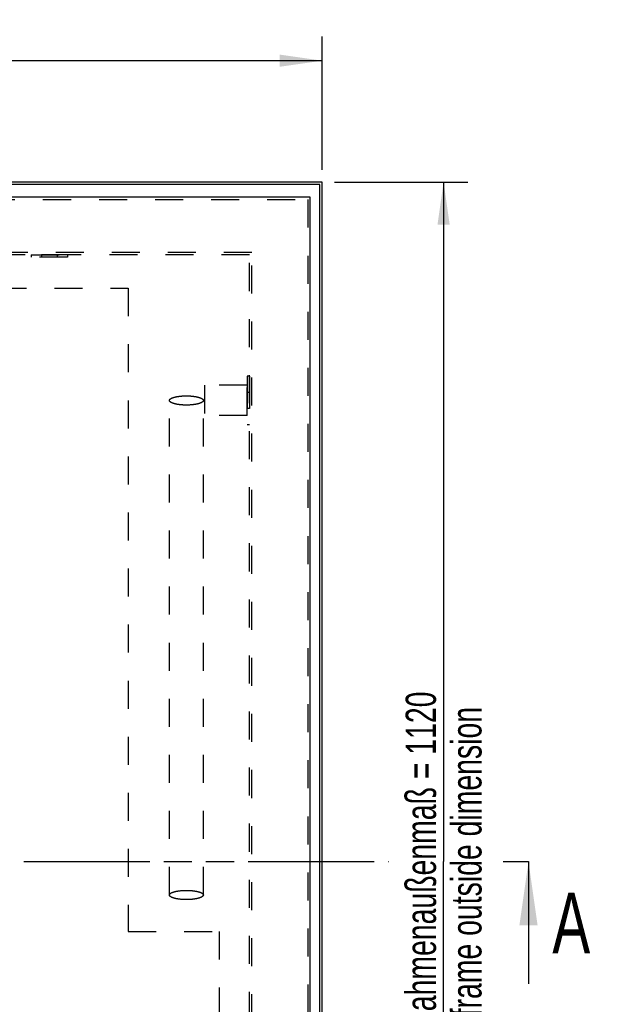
# Model space of a CAD drawing. Header units: millimetres. Extents: x 0 to 4200, y 0 to 2970.
# Tile 4 of 14: x 1471 to 1951, y 776 to 1587. Entities that reach past the tile are written whole.
import ezdxf

# ---------------------------------------------------------------- set-up
doc = ezdxf.new("R2010")
doc.units = ezdxf.units.MM
doc.header["$LTSCALE"] = 231
doc.linetypes.add('HIDDEN', pattern=[0.2, 0.1, -0.1])
doc.linetypes.add('PHANTOM', pattern=[0.8, 0.45, -0.05, 0.1, -0.05, 0.1, -0.05])
doc.layers.get('0').update_dxf_attribs({"linetype": 'CONTINUOUS'})
for name, color, linetype in [('005_AXIS', 7, 'CONTINUOUS'), ('050_DIMENSIONING', 7, 'CONTINUOUS'), ('DEFAULT_2', 8, 'HIDDEN'), ('HATCHING_BL0', 7, 'CONTINUOUS')]:
    doc.layers.add(name, color=color, linetype=linetype)
doc.styles.get("Standard").update_dxf_attribs({"font": 'txt', "width": 0.7})
doc.dimstyles.new('DIMSTYLE_2', dxfattribs={"dimtxt": 25, "dimasz": 35, "dimexe": 2, "dimexo": 1, "dimtad": 1, "dimdec": 1, "dimtxsty": 'Standard', "dimblk": '_FILLED', "dimblk1": '_FILLED', "dimblk2": '_FILLED', "dimcen": 0.09, "dimazin": 2, "dimtp": 1.2, "dimtm": 1.2, "dimtfac": 1, "dimtdec": 1, "dimtofl": 0, "dimtmove": 0, "dimatfit": 3, "dimldrblk": '_FILLED', "dimfxl": 1, "dimtolj": 1, "dimarcsym": 0})
doc.dimstyles.get("Standard").update_dxf_attribs({"dimtxt": 25, "dimasz": 35, "dimexe": 2, "dimexo": 1, "dimtad": 1, "dimtxsty": 'Standard', "dimblk": '_FILLED', "dimblk1": '_FILLED', "dimblk2": '_FILLED', "dimcen": 0.09, "dimazin": 2, "dimtol": 1, "dimtp": 0.01, "dimtm": 0.01, "dimtfac": 1, "dimtofl": 0, "dimtmove": 0, "dimatfit": 3, "dimldrblk": '_FILLED', "dimfxl": 1, "dimtolj": 1, "dimarcsym": 0})

# ---------------------------------------------------------------- blocks, each defined once
blk = doc.blocks.new('_FILLED')
at = {"color": 0, "linetype": 'ByBlock'}
blk.add_solid([(0, 0), (-1, 0.143), (-1, -0.143)], dxfattribs=at)
blk = doc.blocks.new('*D3')
at = {"layer": '050_DIMENSIONING', "color": 2, "linetype": 'Continuous', "transparency": 16777216}
for p, q in [((600.12, 1463.5), (600.12, 1573.5)), ((1720.12, 1463.5), (1720.12, 1573.5)), ((600.12, 1553.5), (1160.12, 1553.5)), ((1720.12, 1553.5), (1160.12, 1553.5))]:
    blk.add_line(p, q, dxfattribs=at)
at = {"layer": '050_DIMENSIONING', "color": 2, "linetype": 'Continuous', "transparency": 16777216, "xscale": 35, "yscale": 35, "zscale": 35, "rotation": 180}
blk.add_blockref('_FILLED', (600.12, 1553.5), dxfattribs=at)
at = {"layer": '050_DIMENSIONING', "color": 2, "linetype": 'Continuous', "transparency": 16777216, "xscale": 35, "yscale": 35, "zscale": 35}
blk.add_blockref('_FILLED', (1720.12, 1553.5), dxfattribs=at)
at = {"layer": '050_DIMENSIONING', "color": 2, "linetype": 'Continuous', "transparency": 16777216, "insert": (1160.12, 1584.75), "char_height": 25, "width": 602.6786, "attachment_point": 2, "line_spacing_factor": 0.9}
blk.add_mtext('Rahmenaußenmaß = 1120\\Pframe outside dimension', dxfattribs=at)
blk = doc.blocks.new('*D4')
at = {"layer": '050_DIMENSIONING', "color": 2, "linetype": 'Continuous', "transparency": 16777216}
for p, q in [((1730.12, 1453.5), (1840.12, 1453.5)), ((1820.12, 1453.5), (1820.12, 893.5)), ((1820.12, 333.5), (1820.12, 893.5)), ((1730.12, 333.5), (1840.12, 333.5))]:
    blk.add_line(p, q, dxfattribs=at)
at = {"layer": '050_DIMENSIONING', "color": 2, "linetype": 'Continuous', "transparency": 16777216, "xscale": 35, "yscale": 35, "zscale": 35}
for p, rotation in [((1820.12, 1453.5), 90), ((1820.12, 333.5), 270)]:
    blk.add_blockref('_FILLED', p, dxfattribs=dict(at, rotation=rotation))
at = {"layer": '050_DIMENSIONING', "color": 2, "linetype": 'Continuous', "transparency": 16777216, "insert": (1788.87, 893.5), "char_height": 25, "width": 602.6786, "attachment_point": 2, "rotation": 90, "line_spacing_factor": 0.9}
blk.add_mtext('Rahmenaußenmaß = 1120\\Pframe outside dimension', dxfattribs=at)
blk = doc.blocks.new('XSEC_FILLED')
at = {"color": 0, "linetype": 'ByBlock'}
blk.add_solid([(0, 0), (-1, 0.143), (-1, -0.143)], dxfattribs=at)
blk = doc.blocks.new('HATCHING_BL0', base_point=(1195.12, 843.2))
at = {"layer": 'HATCHING_BL0', "color": 7, "linetype": 'PHANTOM'}
for p, q in [((550.12, 893.5), (1774.75, 893.5)), ((1869.24, 893.5), (1890.12, 893.5))]:
    blk.add_line(p, q, dxfattribs=at)
at = {"layer": 'HATCHING_BL0', "color": 7, "linetype": 'Continuous', "insert": (1909.76, 867.91), "char_height": 50, "width": 64.2857, "attachment_point": 1, "line_spacing_factor": 0.9}
blk.add_mtext('A', dxfattribs=at)
at = {"layer": 'HATCHING_BL0', "color": 7, "linetype": 'Continuous'}
blk.add_leader([(1890.12, 893.5), (1890.12, 792.91)], dimstyle='Standard', override={"dimasz": 52.5, "dimtad": 0, "dimldrblk": 'XSEC_FILLED'}, dxfattribs=at)

msp = doc.modelspace()

# ---------------------------------------------------------------- linework, layer by layer
at = {"color": 7, "linetype": 'Continuous'}
for p, q in [((1720.12, 1453.501), (600.12, 1453.501)), ((1720.12, 333.501), (1720.12, 1453.501)), ((1718.12, 1451.501), (602.12, 1451.501)), ((1718.12, 335.501), (1718.12, 1451.501)), ((1710.12, 1441.001), (610.12, 1441.001)), ((1710.12, 341.001), (1710.12, 1441.001))]:
    msp.add_line(p, q, dxfattribs=at)
at = {"layer": '005_AXIS', "color": 8, "linetype": 'HIDDEN'}
for p, q in [((1480.12, 1393.501), (1510.12, 1393.501)), ((1480.12, 1393.501), (1480.12, 1391.501)), ((1510.12, 1391.501), (1480.12, 1391.501)), ((1488.62, 1393.501), (1488.62, 1391.501)), ((1501.62, 1393.501), (1488.62, 1393.501)), ((1501.62, 1391.501), (1488.62, 1391.501)), ((1501.62, 1393.501), (1501.62, 1391.501)), ((1510.12, 1393.501), (1510.12, 1391.501)), ((1660.12, 1293.501), (1658.12, 1293.501)), ((1658.12, 1293.501), (1658.12, 1253.501)), ((1660.12, 1293.501), (1660.12, 1253.501)), ((1658.12, 1286.001), (1623.12, 1286.001)), ((1623.12, 1286.001), (1623.12, 1261.001)), ((1658.12, 1261.001), (1658.12, 1286.001)), ((1660.12, 1280.001), (1658.12, 1280.001)), ((1658.12, 1280.001), (1658.12, 1267.001)), ((1660.12, 1280.001), (1660.12, 1267.001)), ((1660.12, 1267.001), (1658.12, 1267.001)), ((1658.12, 1261.001), (1623.12, 1261.001)), ((1660.12, 1253.501), (1658.12, 1253.501))]:
    msp.add_line(p, q, dxfattribs=at)
at = {"layer": 'DEFAULT_2', "color": 8, "linetype": 'HIDDEN'}
for p, q in [((612.12, 1439.001), (1708.12, 1439.001)), ((1708.12, 1439.001), (1708.12, 343.001)), ((1662.12, 1395.501), (1255.152, 1395.501)), ((1660.12, 1393.501), (1256.19, 1393.501)), ((1660.12, 393.501), (1660.12, 1393.501)), ((1662.12, 391.501), (1662.12, 1395.501)), ((760.12, 1366.001), (1560.12, 1366.001)), ((1560.12, 1366.001), (1560.12, 836.001)), ((1594.12, 866.001), (1594.12, 1273.501)), ((1622.12, 866.001), (1622.12, 1273.501)), ((1560.12, 836.001), (1635.12, 836.001)), ((1635.12, 836.001), (1635.12, 415.901))]:
    msp.add_line(p, q, dxfattribs=at)
for points, knots in [([(1594.12, 1273.501), (1594.12, 1273.628), (1594.172, 1273.896), (1594.389, 1274.274), (1594.735, 1274.637), (1595.414, 1275.139), (1596.586, 1275.697), (1598.322, 1276.25), (1600.427, 1276.707), (1603.724, 1277.174), (1606.332, 1277.304), (1608.12, 1277.304)], [0, 0, 0, 0, 0.025012, 0.0527861, 0.0853037, 0.1236782, 0.2195118, 0.3406229, 0.4841624, 0.6456785, 1, 1, 1, 1]), ([(1608.12, 1277.304), (1609.909, 1277.304), (1612.516, 1277.174), (1615.813, 1276.707), (1617.919, 1276.25), (1619.654, 1275.697), (1620.826, 1275.139), (1621.505, 1274.637), (1621.851, 1274.274), (1622.069, 1273.896), (1622.12, 1273.628), (1622.12, 1273.501)], [0, 0, 0, 0, 0.3543215, 0.5158376, 0.6593771, 0.7804882, 0.8763218, 0.9146963, 0.9472139, 0.974988, 1, 1, 1, 1]), ([(1608.12, 1269.699), (1606.332, 1269.699), (1603.724, 1269.829), (1600.427, 1270.296), (1598.322, 1270.752), (1596.586, 1271.306), (1595.414, 1271.864), (1594.735, 1272.366), (1594.389, 1272.729), (1594.172, 1273.107), (1594.12, 1273.375), (1594.12, 1273.501)], [0, 0, 0, 0, 0.3543215, 0.5158376, 0.6593771, 0.7804882, 0.8763218, 0.9146963, 0.9472139, 0.974988, 1, 1, 1, 1]), ([(1622.12, 1273.501), (1622.12, 1273.375), (1622.069, 1273.107), (1621.851, 1272.729), (1621.505, 1272.366), (1620.826, 1271.864), (1619.654, 1271.306), (1617.919, 1270.752), (1615.813, 1270.296), (1612.516, 1269.829), (1609.909, 1269.699), (1608.12, 1269.699)], [0, 0, 0, 0, 0.025012, 0.0527861, 0.0853037, 0.1236782, 0.2195118, 0.3406229, 0.4841624, 0.6456785, 1, 1, 1, 1]), ([(1594.12, 866.001), (1594.12, 866.128), (1594.172, 866.396), (1594.389, 866.774), (1594.735, 867.137), (1595.414, 867.639), (1596.586, 868.197), (1598.322, 868.75), (1600.427, 869.207), (1603.724, 869.674), (1606.332, 869.804), (1608.12, 869.804)], [0, 0, 0, 0, 0.025012, 0.0527861, 0.0853037, 0.1236782, 0.2195118, 0.3406229, 0.4841624, 0.6456785, 1, 1, 1, 1]), ([(1608.12, 869.804), (1609.909, 869.804), (1612.516, 869.674), (1615.813, 869.207), (1617.919, 868.75), (1619.654, 868.197), (1620.826, 867.639), (1621.505, 867.137), (1621.851, 866.774), (1622.069, 866.396), (1622.12, 866.128), (1622.12, 866.001)], [0, 0, 0, 0, 0.3543215, 0.5158376, 0.6593771, 0.7804882, 0.8763218, 0.9146963, 0.9472139, 0.974988, 1, 1, 1, 1]), ([(1608.12, 862.199), (1606.332, 862.199), (1603.724, 862.329), (1600.427, 862.796), (1598.322, 863.252), (1596.586, 863.806), (1595.414, 864.364), (1594.735, 864.866), (1594.389, 865.229), (1594.172, 865.607), (1594.12, 865.875), (1594.12, 866.001)], [0, 0, 0, 0, 0.3543215, 0.5158376, 0.6593771, 0.7804882, 0.8763218, 0.9146963, 0.9472139, 0.974988, 1, 1, 1, 1]), ([(1622.12, 866.001), (1622.12, 865.875), (1622.069, 865.607), (1621.851, 865.229), (1621.505, 864.866), (1620.826, 864.364), (1619.654, 863.806), (1617.919, 863.252), (1615.813, 862.796), (1612.516, 862.329), (1609.909, 862.199), (1608.12, 862.199)], [0, 0, 0, 0, 0.025012, 0.0527861, 0.0853037, 0.1236782, 0.2195118, 0.3406229, 0.4841624, 0.6456785, 1, 1, 1, 1])]:
    msp.add_open_spline(points, degree=3, knots=knots, dxfattribs=at)

# ---------------------------------------------------------------- block references
at = {"layer": 'HATCHING_BL0'}
msp.add_blockref('HATCHING_BL0', (1195.12, 843.205), dxfattribs=at)

# ---------------------------------------------------------------- dimensions: what is measured, and where the dimension line sits
at = {"layer": '050_DIMENSIONING', "color": 2, "linetype": 'Continuous'}
for base, p1, p2, angle, picture, middle in [((600.12, 1553.501), (1720.12, 1462.501), (600.12, 1462.501), 180, '*D3', (1160.12, 1553.501)), ((1820.12, 1453.501), (1729.12, 333.501), (1729.12, 1453.501), 90, '*D4', (1820.12, 893.501))]:
    dim = msp.add_linear_dim(base=base, p1=p1, p2=p2, angle=angle, text='Rahmenaußenmaß = <>\\Pframe outside dimension', dimstyle='DIMSTYLE_2', dxfattribs=at)
    dim.commit()
    dim.dimension.update_dxf_attribs({"geometry": picture, "text_midpoint": middle, "dimtype": 160})

doc.saveas('drawing.dxf')
